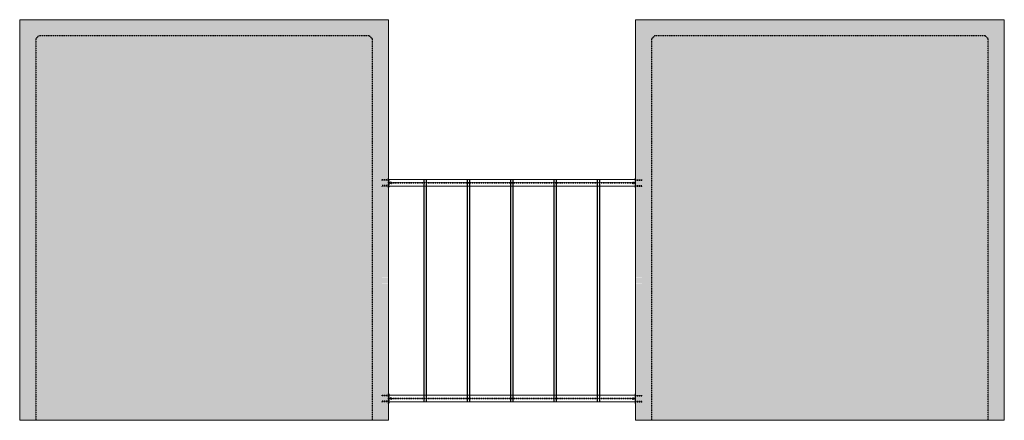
# Model space of a CAD drawing. Header units: inches. Extents: x 22486 to 27843, y 96 to 672.
# Tile 1 of 2: x 22486 to 23714, y 96 to 596. Entities that reach past the tile are written whole.
import ezdxf

# ---------------------------------------------------------------- set-up
doc = ezdxf.new("R2010")
doc.units = ezdxf.units.IN
doc.header["$MEASUREMENT"] = 0
doc.linetypes.add('Hidden 1_8_', pattern=[0.1875, 0.125, -0.0625])
for name, color, linetype, lineweight in [('A-WALL-FULL-INTR', 3, 'Continuous', 13), ('FLOOR', 130, 'Hidden 1_8_', 25), ('SDTL', 6, 'Continuous', 25)]:
    doc.layers.add(name, color=color, linetype=linetype, lineweight=lineweight)

msp = doc.modelspace()

# ---------------------------------------------------------------- hatches: boundary and pattern name
at = {"layer": 'SDTL'}
h = msp.add_hatch(dxfattribs=at)
h.set_pattern_fill('AR-CONC', color=256, scale=5)
h.set_pattern_definition([(50, (0, 0), (35.86301, -3.137607), [3.75, -41.25]), (355, (0, 0), (-6.937567, 37.609607), [3, -33]), (100.45144, (2.99, -0.26), (28.92544, 34.472), [3.18701, -35.057106]), (46.1842, (0, 10), (53.36207, -8.27596), [5.625, -61.875]), (96.63564, (4.447, 9.31), (46.7331, 48.70593), [4.78052, -52.58569]), (351.18416, (0, 10), (46.7331, 48.70593), [4.5, -49.5]), (21, (5, 7.5), (29.845353, -20.130945), [3.75, -41.25]), (326, (5, 7.5), (12.165767, 36.2575), [3, -33]), (71.45144, (7.487, 5.822), (42.01112, 16.12656), [3.18701, -35.057106]), (37.5, (0, 0), (0.607993, 16.644693), [0, -32.6, 0, -33.5, 0, -33.125]), (7.5, (0, 0), (13.153477, 19.720586), [0, -19.1, 0, -31.85, 0, -12.625]), (327.5, (-11.15, 0), (26.691122, -1.1277436), [0, -12.5, 0, -39, 0, -51.75]), (317.5, (-16.15, 0), (29.159308, 5.00525), [0, -16.25, 0, -25.9, 0, -36.75])])
h.paths.add_polyline_path([(23694, 573.9), (23692, 575.9), (23276, 575.9), (23274, 573.9), (23274, 95.9), (23694, 95.9)], flags=17)
h.paths.add_polyline_path([(22926, 573.9), (22924, 575.9), (22508, 575.9), (22506, 573.9), (22506, 95.9), (22926, 95.9)], flags=17)
h.paths.add_polyline_path([(22946, 595.9), (22486, 595.9), (22486, 95.9), (22506, 95.9), (22506, 573.9), (22508, 575.9), (22924, 575.9), (22926, 573.9), (22926, 95.9), (22946, 95.9), (22946, 119), (22938, 119), (22938, 119.6), (22946, 119.6), (22946, 126.4), (22938, 126.4), (22938, 127), (22946, 127), (22946, 129), (22946, 265.9), (22938, 265.9), (22938, 266.5), (22946, 266.5), (22946, 273.3), (22938, 273.3), (22938, 273.9), (22946, 273.9), (22946, 275.9)])
h.paths.add_polyline_path([(23714, 595.9), (23254, 595.9), (23254, 273.9), (23262, 273.9), (23262, 273.3), (23254, 273.3), (23254, 266.5), (23262, 266.5), (23262, 265.9), (23254, 265.9), (23254, 127), (23262, 127), (23262, 126.4), (23254, 126.4), (23254, 119.6), (23262, 119.6), (23262, 119), (23254, 119), (23254, 95.9), (23274, 95.9), (23274, 573.9), (23276, 575.9), (23692, 575.9), (23694, 573.9), (23694, 95.9), (23714, 95.9)])

# ---------------------------------------------------------------- linework, layer by layer
at = {"layer": 'A-WALL-FULL-INTR'}
for p, q in [((22486, 595.9), (22486, 95.9)), ((22946, 595.9), (22486, 595.9)), ((22946, 95.9), (22946, 595.9)), ((23254, 595.9), (23254, 95.9)), ((23714, 595.9), (23254, 595.9)), ((23714, 95.9), (23714, 595.9)), ((22946.5, 396.4), (23253.5, 396.4)), ((22946.5, 396.4), (22946.5, 388.3)), ((23253.5, 396.4), (23253.5, 388.3)), ((22946.5, 388.3), (23253.5, 388.3)), ((22946.5, 127.2), (23253.5, 127.2)), ((22946.5, 127.2), (22946.5, 119.1)), ((23253.5, 127.2), (23253.5, 119.1)), ((22946.5, 119.1), (23253.5, 119.1)), ((22486, 95.9), (22506, 95.9)), ((22506, 95.9), (22926, 95.9)), ((22926, 95.9), (22946, 95.9)), ((23254, 95.9), (23274, 95.9)), ((23274, 95.9), (23694, 95.9)), ((23714, 95.9), (23694, 95.9))]:
    msp.add_line(p, q, dxfattribs=at)
at = {"layer": 'FLOOR'}
for p, q in [((22510, 575.9), (22506, 571.9)), ((22506, 571.9), (22506, 95.9)), ((22922, 575.9), (22510, 575.9)), ((22922, 575.9), (22926, 571.9)), ((22926, 95.9), (22926, 571.9)), ((23278, 575.9), (23274, 571.9)), ((23274, 571.9), (23274, 95.9)), ((23690, 575.9), (23278, 575.9)), ((23694, 571.9), (23690, 575.9)), ((23694, 95.9), (23694, 571.9))]:
    msp.add_line(p, q, dxfattribs=at)
at = {"layer": 'FLOOR', "linetype": 'Hidden 1_8_'}
for p, q in [((22938, 395.3), (22938, 396.4)), ((22946, 396.1), (22938, 396.1)), ((22946, 395.5), (22938, 395.5)), ((22946, 386.1), (22946, 398.1)), ((22946, 398.1), (22946.3, 398.1)), ((22946.3, 398.1), (22946.3, 386.1)), ((22948.6, 393.1), (22948.6, 391.5)), ((22949.4, 393.1), (22948.6, 393.1)), ((22949.4, 393.1), (22949.4, 391.5)), ((23250.6, 393.1), (23250.6, 391.5)), ((23250.6, 393.1), (23251.4, 393.1)), ((23251.4, 393.1), (23251.4, 391.5)), ((23253.8, 398.1), (23253.8, 386.1)), ((23254, 398.1), (23253.8, 398.1)), ((23254, 386.1), (23254, 398.1)), ((23254, 396.1), (23262, 396.1)), ((23254, 395.5), (23262, 395.5)), ((23262, 395.3), (23262, 396.4)), ((22938, 387.9), (22938, 389)), ((22946, 388.8), (22938, 388.8)), ((22946, 388.1), (22938, 388.1)), ((22946.3, 386.1), (22946, 386.1)), ((22946.3, 392.1), (22950.8, 392.1)), ((22950.8, 391.9), (22946.3, 391.9)), ((22946.5, 392.5), (23253.5, 392.5)), ((22946.5, 392.1), (23253.5, 392.1)), ((22948.4, 392.5), (22948.4, 392.8)), ((22948.4, 392.8), (22949.6, 392.8)), ((22948.4, 391.5), (22948.4, 391.9)), ((22948.6, 391.5), (22948.4, 391.5)), ((22949.4, 391.5), (22948.6, 391.5)), ((22949, 392.8), (22949, 392.5)), ((22950.8, 391.9), (22949, 391.9)), ((22949.4, 391.5), (22949.6, 391.5)), ((22949.6, 392.5), (22949.6, 392.8)), ((22949.6, 391.5), (22949.6, 391.9)), ((22950.8, 392.1), (22950.8, 391.9)), ((23253.8, 392.1), (23249.3, 392.1)), ((23249.3, 392.1), (23249.3, 391.9)), ((23249.3, 391.9), (23253.8, 391.9)), ((23249.3, 391.9), (23251, 391.9)), ((23250.4, 392.5), (23250.4, 392.8)), ((23251.6, 392.8), (23250.4, 392.8)), ((23250.4, 391.5), (23250.4, 391.9)), ((23250.6, 391.5), (23250.4, 391.5)), ((23250.6, 391.5), (23251.4, 391.5)), ((23251, 392.8), (23251, 392.5)), ((23251.4, 391.5), (23251.6, 391.5)), ((23251.6, 392.5), (23251.6, 392.8)), ((23251.6, 391.5), (23251.6, 391.9)), ((23253.8, 386.1), (23254, 386.1)), ((23254, 388.8), (23262, 388.8)), ((23254, 388.1), (23262, 388.1)), ((23262, 387.9), (23262, 389)), ((22938, 126.1), (22938, 127.2)), ((22946, 127), (22938, 127)), ((22946, 126.4), (22938, 126.4)), ((22946, 117), (22946, 129)), ((22946, 129), (22946.3, 129)), ((22946.3, 129), (22946.3, 117)), ((22946.3, 123), (22950.8, 123)), ((22946.5, 123.4), (23253.5, 123.4)), ((22946.5, 123), (23253.5, 123)), ((22948.4, 123.4), (22948.4, 123.6)), ((22948.4, 123.6), (22949.6, 123.6)), ((22948.6, 124), (22948.6, 122.4)), ((22949.4, 124), (22948.6, 124)), ((22949, 123.6), (22949, 123.4)), ((22949.4, 124), (22949.4, 122.4)), ((22949.6, 123.4), (22949.6, 123.6)), ((22950.8, 123), (22950.8, 122.7)), ((23253.8, 123), (23249.3, 123)), ((23249.3, 123), (23249.3, 122.7)), ((23250.4, 123.4), (23250.4, 123.6)), ((23251.6, 123.6), (23250.4, 123.6)), ((23250.6, 124), (23250.6, 122.4)), ((23250.6, 124), (23251.4, 124)), ((23251, 123.6), (23251, 123.4)), ((23251.4, 124), (23251.4, 122.4)), ((23251.6, 123.4), (23251.6, 123.6)), ((23253.8, 129), (23253.8, 117)), ((23254, 129), (23253.8, 129)), ((23254, 117), (23254, 129)), ((23254, 127), (23262, 127)), ((23254, 126.4), (23262, 126.4)), ((23262, 126.1), (23262, 127.2)), ((22938, 118.7), (22938, 119.9)), ((22946, 119.6), (22938, 119.6)), ((22946, 119), (22938, 119)), ((22946.3, 117), (22946, 117)), ((22950.8, 122.7), (22946.3, 122.7)), ((22948.4, 122.4), (22948.4, 122.7)), ((22948.6, 122.4), (22948.4, 122.4)), ((22949.4, 122.4), (22948.6, 122.4)), ((22950.8, 122.7), (22949, 122.7)), ((22949.4, 122.4), (22949.6, 122.4)), ((22949.6, 122.4), (22949.6, 122.7)), ((23249.3, 122.7), (23253.8, 122.7)), ((23249.3, 122.7), (23251, 122.7)), ((23250.4, 122.4), (23250.4, 122.7)), ((23250.6, 122.4), (23250.4, 122.4)), ((23250.6, 122.4), (23251.4, 122.4)), ((23251.4, 122.4), (23251.6, 122.4)), ((23251.6, 122.4), (23251.6, 122.7)), ((23253.8, 117), (23254, 117)), ((23254, 119.6), (23262, 119.6)), ((23254, 119), (23262, 119)), ((23262, 118.7), (23262, 119.9))]:
    msp.add_line(p, q, dxfattribs=at)
at = {"layer": 'SDTL'}
for p, q in [((22990.6, 119.1), (22990.6, 396.4)), ((22993.4, 119.1), (22993.4, 396.4)), ((23044.6, 119.1), (23044.6, 396.4)), ((23047.4, 119.1), (23047.4, 396.4)), ((23098.6, 119.1), (23098.6, 396.4)), ((23101.4, 119.1), (23101.4, 396.4)), ((23152.6, 119.1), (23152.6, 396.4)), ((23155.4, 119.1), (23155.4, 396.4)), ((23206.6, 119.1), (23206.6, 396.4)), ((23209.4, 119.1), (23209.4, 396.4))]:
    msp.add_line(p, q, dxfattribs=at)

doc.saveas('drawing.dxf')
